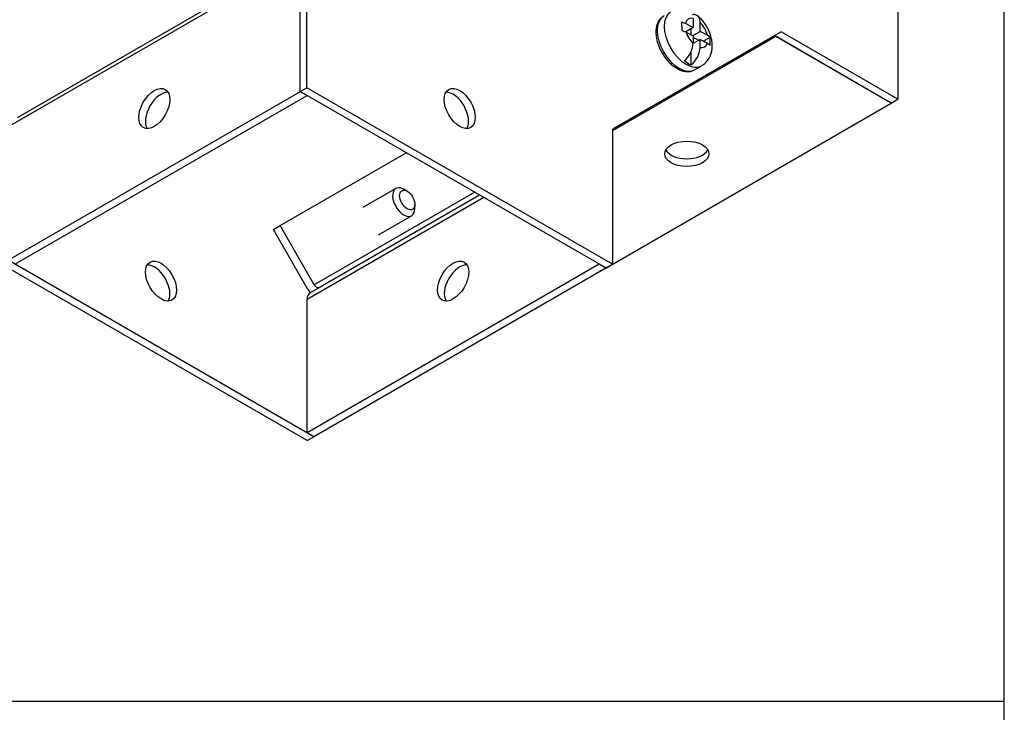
# Model space of a CAD drawing. Header units: inches. Extents: x 0.1 to 35.9, y -0.2 to 23.9.
# Tile 6 of 8: x 30 to 35.9, y 4.1 to 8.3. Entities that reach past the tile are written whole.
import ezdxf

# ---------------------------------------------------------------- set-up
doc = ezdxf.new("R2010")
doc.units = ezdxf.units.IN
doc.header["$MEASUREMENT"] = 0
for name, color, linetype in [('COM55579-1', 7, 'Continuous'), ('COM55580-1', 7, 'Continuous'), ('Default', 7, 'Continuous'), ('SCS19491', 7, 'Continuous')]:
    doc.layers.add(name, color=color, linetype=linetype)

# ---------------------------------------------------------------- blocks, each defined once
blk = doc.blocks.new('SE5')
at = {"layer": 'COM55579-1', "color": 7, "linetype": 'Continuous'}
for p, q in [((35.3012553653, 9.9675656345), (35.3012553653, 7.833243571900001)), ((31.7254163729, 7.903054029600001), (31.7254163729, 8.719550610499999)), ((31.6851112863, 7.879783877), (31.6851112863, 8.696280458)), ((34.5941485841, 8.2414918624), (33.5737934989, 7.652389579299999)), ((35.3012553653, 7.833243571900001), (34.5941485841, 8.2414918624)), ((35.2609502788, 7.8099734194), (34.5538434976, 8.2182217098)), ((31.6851112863, 7.879783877), (31.7254163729, 7.903054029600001)), ((33.5334884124, 6.8126228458), (31.6851112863, 7.879783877)), ((33.5737934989, 6.8358929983), (31.7254163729, 7.903054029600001)), ((35.2609502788, 7.8099734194), (35.3012553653, 7.833243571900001)), ((33.5737934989, 7.652389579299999), (33.5737934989, 6.8358929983)), ((31.7662599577, 5.7915035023), (29.9178828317, 6.8586645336)), ((31.7259548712, 5.7682333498), (29.8775777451, 6.835394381)), ((33.5334884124, 6.8126228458), (33.5737934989, 6.8358929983)), ((31.7259548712, 5.7682333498), (31.7662599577, 5.7915035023))]:
    blk.add_line(p, q, dxfattribs=at)
for centre, major_axis in [((32.6496049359, 7.7777218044), (0.0665000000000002, -0.1151813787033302)), ((30.8420713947, 6.733332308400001), (0.0665000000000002, -0.1151813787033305))]:
    blk.add_ellipse(centre, major_axis=major_axis, ratio=0.5773502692, dxfattribs=at)
for centre, major_axis, start_param, end_param in [((32.6092998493, 7.7544516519), (0.0665000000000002, -0.1151813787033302), 0.3078870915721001, 2.833705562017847), ((30.8017663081, 6.7100621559), (0.0665000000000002, -0.1151813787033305), 0.3078870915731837, 2.833705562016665)]:
    blk.add_ellipse(centre, major_axis=major_axis, ratio=0.5773502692, start_param=start_param, end_param=end_param, dxfattribs=at)
at = {"layer": 'COM55580-1', "color": 7, "linetype": 'Continuous'}
for p, q in [((31.6851112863, 8.6868479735), (29.9177202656, 7.6664442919)), ((31.6186699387, 8.6721664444), (29.9725253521, 7.7217644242)), ((34.5620122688, 8.213130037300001), (33.5737934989, 7.642581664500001)), ((35.261326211, 7.809380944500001), (34.5620122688, 8.213130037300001)), ((29.9177202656, 6.8589461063), (31.6854872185, 7.8795668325)), ((31.6854872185, 7.8795668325), (31.7257923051, 7.8562966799)), ((29.9580253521, 6.8356759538), (31.7257923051, 7.8562966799)), ((33.5340269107, 6.8121242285), (35.261326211, 7.809380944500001)), ((35.261326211, 7.809380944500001), (35.261326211, 7.8101904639)), ((31.5626105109, 7.068582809), (32.3263816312, 7.5095462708)), ((32.7403816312, 7.270523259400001), (31.7696105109, 6.7100482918)), ((32.794570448, 7.2392373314), (31.7259548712, 6.6222718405)), ((32.7693816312, 7.253780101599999), (31.8045772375, 6.6967500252)), ((31.5223054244, 7.0453126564), (31.5626105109, 7.068582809)), ((31.7293054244, 6.686778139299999), (31.5223054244, 7.0453126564)), ((31.7696105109, 6.7100482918), (31.5626105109, 7.068582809)), ((33.4937218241, 6.835394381), (31.7259548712, 5.8147736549)), ((33.5340269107, 6.8121242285), (31.7662599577, 5.7915035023)), ((33.4937218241, 6.8355820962), (33.4937218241, 6.835394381)), ((33.5340269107, 6.8121242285), (33.4937218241, 6.835394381)), ((33.5340269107, 6.8129337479), (33.5340269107, 6.8121242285)), ((31.8045772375, 6.6967500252), (31.7437660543, 6.6616406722)), ((31.7259548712, 5.8147736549), (31.7259548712, 6.6222718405)), ((31.7662599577, 5.7915035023), (31.7259548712, 5.8147736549))]:
    blk.add_line(p, q, dxfattribs=at)
for centre, major_axis, ratio, start_param, end_param in [((34.5620122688, 8.1894516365), (0.01449999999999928, -0.02511473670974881), 0.5773502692, 2.356194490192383, 3.141592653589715), ((30.8419088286, 7.7542346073), (0.06650000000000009, 0.1151813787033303), 0.5773502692, 0.3078870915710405, 2.83370556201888), ((34.0238893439, 7.549735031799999), (-0.1330000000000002, 1.152498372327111e-16), 0.5773502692, 0.3078870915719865, 2.833705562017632), ((32.6501434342, 6.7100621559), (-0.06650000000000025, -0.1151813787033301), 0.5773502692, 3.449479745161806, 5.975298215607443), ((31.7901166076, 6.7218874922), (-0.04299999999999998, 0.07447818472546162), 0.8164965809, 1.570796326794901, 1.914747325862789), ((31.7901166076, 6.7218874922), (-0.01450000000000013, 0.02511473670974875), 0.8164965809, 1.570796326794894, 3.141592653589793), ((31.7867660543, 6.5871624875), (0.04300000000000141, -0.07447818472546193), 0.5773502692, 3.141592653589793, 3.926990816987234)]:
    blk.add_ellipse(centre, major_axis=major_axis, ratio=ratio, start_param=start_param, end_param=end_param, dxfattribs=at)
for centre, major_axis in [((30.8016037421, 7.7775047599), (0.06650000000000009, 0.1151813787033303)), ((34.0238893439, 7.503194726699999), (-0.1330000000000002, 1.152498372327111e-16)), ((32.6098383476, 6.733332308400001), (-0.06650000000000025, -0.1151813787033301))]:
    blk.add_ellipse(centre, major_axis=major_axis, ratio=0.5773502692, dxfattribs=at)
at = {"layer": 'SCS19491', "color": 7, "linetype": 'Continuous'}
for p, q in [((33.9917497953, 8.3003209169), (33.9928744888, 8.2500856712)), ((34.0615015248, 8.2667983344), (34.0154702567, 8.2912756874)), ((34.0615015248, 8.3228842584), (34.0615015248, 8.2667983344)), ((34.1039279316, 8.2442378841), (34.1039279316, 8.2983893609)), ((33.9928744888, 8.2500856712), (34.0193208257, 8.2402001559)), ((34.0615015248, 8.2667983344), (34.0169603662, 8.2410824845)), ((34.0193208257, 8.2402001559), (34.0615015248, 8.217770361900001)), ((34.0508949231, 8.2234104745), (34.0508949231, 8.26067461)), ((34.0597229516, 8.2187161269), (34.1039279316, 8.2442378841)), ((34.1485506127, 8.2205095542), (34.1039279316, 8.2442378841)), ((34.1039279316, 8.1952099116), (34.0614677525, 8.1706955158)), ((34.0615015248, 8.217770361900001), (34.0615015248, 8.1713916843)), ((34.0950999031, 8.190113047), (34.0615015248, 8.2079791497)), ((34.1039279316, 8.146896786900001), (34.1039279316, 8.1952099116)), ((34.1039279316, 8.1952099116), (34.1480479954, 8.1717488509)), ((34.1229095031, 8.1851163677), (34.1644928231, 8.2091245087)), ((34.1644928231, 8.2091245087), (34.1485506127, 8.2205095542)), ((34.1656617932, 8.1589148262), (34.1644928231, 8.2091245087)), ((34.0508949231, 8.0419449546), (34.0508949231, 8.1248640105)), ((34.070398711, 8.011273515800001), (34.1128251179, 8.0357684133)), ((32.2633900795, 7.2933899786), (32.0636324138, 7.178059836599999)), ((32.3321032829, 7.2764372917), (32.3108900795, 7.2886847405)), ((32.3780652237, 7.1723339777), (32.3780652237, 7.1968288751)), ((32.1586324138, 7.0135150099), (32.3583900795, 7.1288451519))]:
    blk.add_line(p, q, dxfattribs=at)
for centre, radius, start, end in [((33.9650143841, 8.1945840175), 0.1090645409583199, 62.44344147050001, 75.81025584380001), ((33.9180281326, 8.1780150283), 0.1436261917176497, 309.0274639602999, 357.3568588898), ((34.1161158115, 8.109420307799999), 0.0700322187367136, 44.970228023, 62.8730109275), ((33.9604527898, 8.153521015), 0.1436279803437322, 309.027784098, 357.3565387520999)]:
    blk.add_arc(centre, radius, start, end, dxfattribs=at)
for centre, major_axis, start_param, end_param in [((34.0190751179, 8.1981481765), (-0.09374999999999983, 0.162379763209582), 0.0012424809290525, 3.140475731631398), ((33.976648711, 8.173653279), (0.09374999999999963, -0.1623797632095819), 3.141592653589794, 6.283185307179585), ((34.0827147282, 8.2348905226), (0.04875000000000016, -0.08443747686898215), 2.668961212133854, 3.704562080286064), ((34.0827147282, 8.2348905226), (0.04874999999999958, -0.08443747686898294), 1.086759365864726, 2.043427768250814), ((34.0827147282, 8.2348905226), (-0.04874999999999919, 0.08443747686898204), 1.189354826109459, 2.043427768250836), ((34.0827147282, 8.2348905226), (-0.04874999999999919, 0.0844374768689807), 2.668961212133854, 3.601966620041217), ((34.0296817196, 8.2042719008), (0.093120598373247, -0.1612896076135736), 5.336000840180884, 5.659573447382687), ((32.3108900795, 7.211117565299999), (0.04749999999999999, -0.08227241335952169), 2.356194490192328, 6.283185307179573), ((32.3108900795, 7.211117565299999), (0.04749999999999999, -0.08227241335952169), 0, 0.7853981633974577)]:
    blk.add_ellipse(centre, major_axis=major_axis, ratio=0.5773502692, start_param=start_param, end_param=end_param, dxfattribs=at)
blk.add_ellipse((32.3321032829, 7.223365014), major_axis=(-0.03249999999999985, 0.0562916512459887), ratio=0.5773502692, dxfattribs=at)
for points, knots in [([(34.10392793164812, 8.298389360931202), (34.10392793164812, 8.302739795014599), (34.10361932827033, 8.306972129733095), (34.10237324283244, 8.314879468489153), (34.10144487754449, 8.318550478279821), (34.09897564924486, 8.325325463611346), (34.09741802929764, 8.328453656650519), (34.09372046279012, 8.333977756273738), (34.09160486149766, 8.33635288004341), (34.08684816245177, 8.340341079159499), (34.08417945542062, 8.341964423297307), (34.07841442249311, 8.344339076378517), (34.07534612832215, 8.345089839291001), (34.06884425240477, 8.345732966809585), (34.06537253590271, 8.345617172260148), (34.06079898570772, 8.344900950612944), (34.0597786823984, 8.344707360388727), (34.05875192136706, 8.344479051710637)], [0, 0, 0, 0, 0.1250000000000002, 0.1250000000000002, 0.2500000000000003, 0.2500000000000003, 0.3750000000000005, 0.3750000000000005, 0.5000000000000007, 0.5000000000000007, 0.6250000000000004, 0.6250000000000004, 0.7500000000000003, 0.7500000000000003, 0.8750000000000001, 0.8750000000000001, 0.9106005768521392, 0.9106005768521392, 0.9106005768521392, 0.9106005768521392]), ([(33.88564232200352, 8.337133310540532), (33.88454613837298, 8.336701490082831), (33.87755496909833, 8.333925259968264), (33.86578244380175, 8.323640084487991), (33.85279135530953, 8.307443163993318), (33.84345629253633, 8.287374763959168), (33.83781870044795, 8.264346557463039), (33.83607711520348, 8.238495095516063), (33.83837218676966, 8.210571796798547), (33.84463645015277, 8.181496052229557), (33.85461592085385, 8.152211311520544), (33.86796843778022, 8.123550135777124), (33.88430499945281, 8.096278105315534), (33.90319349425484, 8.071124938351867), (33.92417428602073, 8.048773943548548), (33.9467753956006, 8.029860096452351), (33.97054247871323, 8.014975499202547), (33.99491915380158, 8.0047508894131), (34.0185039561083, 7.999903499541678), (34.04079070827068, 8.000436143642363), (34.05834696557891, 8.004507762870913), (34.06656616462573, 8.00967282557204), (34.0694136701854, 8.01149558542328)], [0, 0, 0, 0, 0.007767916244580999, 0.0577544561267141, 0.1073255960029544, 0.1578506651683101, 0.2102902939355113, 0.2645475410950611, 0.3198007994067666, 0.3752079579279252, 0.4304537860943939, 0.4855472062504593, 0.540589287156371, 0.5957048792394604, 0.6509992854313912, 0.7066198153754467, 0.7626885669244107, 0.8192054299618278, 0.8756046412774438, 0.9248905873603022, 0.9776902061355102, 1, 1, 1, 1]), ([(34.11237047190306, 8.036305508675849), (34.11616461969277, 8.038270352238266), (34.12638272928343, 8.043653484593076), (34.14200845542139, 8.058153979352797), (34.15705668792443, 8.077696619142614), (34.16813833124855, 8.099929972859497), (34.17529787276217, 8.124112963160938), (34.17853227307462, 8.150259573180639), (34.17766446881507, 8.17818543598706), (34.17249486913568, 8.207397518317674), (34.1630518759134, 8.236931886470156), (34.14960197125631, 8.265787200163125), (34.13266306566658, 8.292836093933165), (34.11210015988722, 8.318215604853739), (34.09755879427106, 8.331060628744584), (34.08889608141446, 8.338563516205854)], [0, 0, 0, 0, 0.0338670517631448, 0.1073050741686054, 0.1790379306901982, 0.2506754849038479, 0.3238548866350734, 0.4001323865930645, 0.4805274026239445, 0.5647193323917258, 0.6508279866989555, 0.7372018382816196, 0.8239449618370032, 0.9118227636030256, 1, 1, 1, 1])]:
    blk.add_open_spline(points, degree=3, knots=knots, dxfattribs=at)
blk = doc.blocks.new('BORDER')
at = {"layer": 'Default', "color": 7, "linetype": 'Continuous'}
for p, q in [((0, 0), (0, 27.86)), ((-8.3041875, 4.8171933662), (0, 4.8171933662))]:
    blk.add_line(p, q, dxfattribs=at)

msp = doc.modelspace()

# ---------------------------------------------------------------- block references
at = {"layer": 'Default', "color": 7, "xscale": 0.857, "yscale": 0.857, "zscale": 0.857}
msp.add_blockref('BORDER', (35.9450508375, 0.063000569), dxfattribs=at)
at = {"layer": 'Default'}
msp.add_blockref('SE5', (0, 0), dxfattribs=at)

doc.saveas('drawing.dxf')
